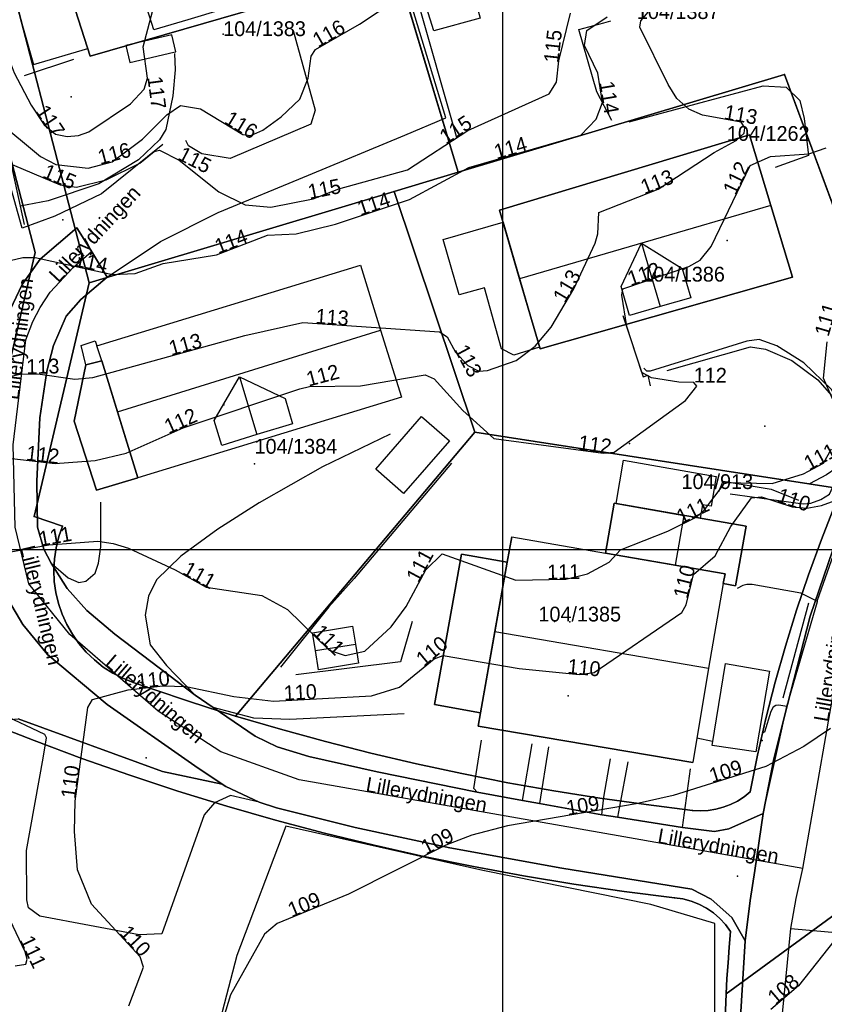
# Model space of a CAD drawing. Header units: metres. Extents: x 92348 to 92653, y 1600225 to 1600392.
# Tile 4 of 14: x 92417 to 92472, y 1600269 to 1600336. Entities that reach past the tile are written whole.
import ezdxf

# ---------------------------------------------------------------- set-up
doc = ezdxf.new("R2010")
doc.units = ezdxf.units.M
doc.header["$LTSCALE"] = 25.4
for name, color, linetype in [('Adresse', 10, 'Continuous'), ('AnnenBygning', 10, 'Continuous'), ('AnnetVegarealAvgrensning', 10, 'Continuous'), ('ArealressursFlate', 10, 'Continuous'), ('ArealressursGrense', 10, 'Continuous'), ('Bygning', 10, 'Continuous'), ('Bygningsdelelinje', 10, 'Continuous'), ('Bygningslinje', 10, 'Continuous'), ('Eiendomsgrense', 10, 'Continuous'), ('elveg20.v_kartverket_255_veglenke', 10, 'Continuous'), ('Flaggstang', 10, 'Continuous'), ('GatenavnTekst', 10, 'Continuous'), ('Gidtekst', 10, 'Continuous'), ('Gjerde', 10, 'Continuous'), ('GnrBnrTekst', 10, 'Continuous'), ('Hekk', 10, 'Continuous'), ('HoydeTekst', 10, 'Continuous'), ('HøydeKurve', 10, 'Continuous'), ('Kumlokk', 10, 'Continuous'), ('Mast', 10, 'Continuous'), ('MurLoddrett', 10, 'Continuous'), ('Mønelinje', 10, 'Continuous'), ('Rutenett', 10, 'Continuous'), ('Skap', 10, 'Continuous'), ('SportIdrettPlass', 10, 'Continuous'), ('Takkant', 10, 'Continuous'), ('Takoverbygg', 10, 'Continuous'), ('TakoverbyggKant', 10, 'Continuous'), ('Taksprang', 10, 'Continuous'), ('TaksprangBunn', 10, 'Continuous'), ('Teig', 10, 'Continuous'), ('Teiggrensepunkt', 10, 'Continuous'), ('Trapp', 10, 'Continuous'), ('TrappBygg', 10, 'Continuous'), ('VegAnnenAvgrensning', 10, 'Continuous'), ('Vegdekkekant', 10, 'Continuous'), ('VegFiktivGrense', 10, 'Continuous'), ('VegKjørende', 10, 'Continuous'), ('Veranda', 10, 'Continuous')]:
    doc.layers.add(name, color=color, linetype=linetype)

# ---------------------------------------------------------------- blocks, each defined once
blk = doc.blocks.new('Alle data_NTM 10_NN2000_FeatureWriter_6_0_FMEBLOCK1')
at = {"layer": 'ArealressursFlate'}
blk.add_lwpolyline([(-15.98, -16.73), (-15.66, -11.59), (-15.32, -8.85), (-15.01, -6.84), (-14.44, -2.98), (-13.72, 0.7), (-12.81, 4.37), (-11.28, 10.35), (-9.45, 15.69)], dxfattribs=at)
blk = doc.blocks.new('Alle data_NTM 10_NN2000_FeatureWriter_6_0_FMEBLOCK2')
at = {"layer": 'VegKjørende'}
blk.add_polyline3d([(-15.98, -16.73, 108.15), (-15.66, -11.59, 108.37), (-15.32, -8.85, 108.41), (-15.01, -6.84, 108.46), (-14.44, -2.98, 108.55), (-13.41, 1.68, 108.87), (-12.85, 4.24, 109.17), (-10.79, 11.33, 109.52), (-10.77, 11.42, 109.52), (-7.82, 19.85, 109.94)], dxfattribs=at)

msp = doc.modelspace()

# ---------------------------------------------------------------- linework, layer by layer
at = {"layer": 'Adresse'}
for p in [(92465.156, 1600320.873), (92431.175, 1600309.761), (92454.546, 1600295.105), (92454.429, 1600290.105)]:
    msp.add_point(p, dxfattribs=at)
at = {"layer": 'AnnenBygning'}
for points in [[(92444.87, 1600336.61, 118.63), (92444.46, 1600338, 117.49), (92447.68, 1600338.87, 117.46), (92448.04, 1600337.54, 118.63), (92448.48, 1600335.89, 117.53), (92445.35, 1600335.03, 117.57)], [(92443.32, 1600303.78, 113.35), (92441.44, 1600305.42, 113.95), (92444.53, 1600308.98, 113.95), (92446.41, 1600307.33, 113.35)], [(92437.37, 1600293.17, 113.38), (92437.18, 1600294.38, 112.7), (92439.87, 1600294.83, 112.7), (92440.07, 1600293.6, 113.38), (92440.28, 1600292.31, 112.7), (92437.58, 1600291.87, 112.7)], [(92464.14, 1600286.77, 111.96), (92465.06, 1600292.29, 111.96), (92468.01, 1600291.79, 111.26), (92467.1, 1600286.34, 111.26)]]:
    msp.add_polyline3d(points, close=True, dxfattribs=at)
at = {"layer": 'AnnetVegarealAvgrensning'}
for p, q in [((92446.16, 1600329.15, 116.13), (92443.19, 1600338.93, 116.13)), ((92451.34, 1600283.05, 109.06), (92451.99, 1600286.87, 109.16)), ((92453.1, 1600286.66, 109.16), (92452.49, 1600282.84, 109.05)), ((92462.14, 1600281.22, 108.91), (92462.69, 1600285.19, 109.17))]:
    msp.add_line(p, q, dxfattribs=at)
for points in [[(92435.86, 1600335.05, 115.84), (92437.34, 1600329.66, 115.8), (92437.05, 1600328.72, 115.73), (92431.62, 1600326.4, 115.38), (92429.71, 1600326.72, 115.23), (92428.8, 1600327.27, 115.25), (92428.62, 1600327.63, 115.25)], [(92458.55, 1600328.88, 112.91), (92467.59, 1600331.31, 112.71), (92469.14, 1600331.22, 112.61), (92470.07, 1600330.33, 112.46), (92470.35, 1600329.1, 112.31), (92470.66, 1600326.61, 111.91), (92468.41, 1600325.79, 111.86)], [(92423.31, 1600318.4, 114.21), (92426.9, 1600320.79, 114.69), (92430.81, 1600322.76, 115.22), (92436.9, 1600325.28, 115.68), (92443.4, 1600327.99, 116.13), (92446.16, 1600329.15, 116.13)], [(92427.07, 1600327.34, 114.96), (92422.93, 1600324.01, 114.35), (92419.77, 1600322.5, 114.24), (92417.58, 1600321.7, 114.05), (92416.65, 1600325.01, 114.28)], [(92465.36, 1600303.75, 109.85), (92470.29, 1600303.08, 109.82), (92470.82, 1600303.12, 109.86), (92471.48, 1600303.37, 109.88), (92472.07, 1600303.74, 109.89), (92473.2, 1600306.22, 110.14), (92473.26, 1600308.12, 110.3), (92472.8, 1600309.77, 110.42), (92472.21, 1600310.8, 110.52), (92470.34, 1600312.61, 111.01), (92468.52, 1600313.76, 111.21), (92467.32, 1600314.17, 111.33), (92466.48, 1600314.07, 111.38), (92459.96, 1600312.05, 111.46), (92459.75, 1600312.04, 111.45), (92459.54, 1600312.24, 111.45)], [(92442.42, 1600307.79, 111.5), (92437.84, 1600305.57, 111.44), (92433.57, 1600303.14, 111.38), (92430.77, 1600301.38, 111.2), (92428.28, 1600299.54, 111.04), (92426.63, 1600297.95, 110.84), (92426.1, 1600296.84, 110.64), (92425.88, 1600295.56, 110.44), (92426.22, 1600293.55, 110.22), (92427.32, 1600292.16, 110.11), (92429.26, 1600290.16, 109.88)], [(92419.54, 1600299.07, 110.83), (92420.68, 1600298.09, 110.62), (92421.4, 1600297.76, 110.65), (92421.87, 1600297.85, 110.7), (92422.51, 1600298.4, 110.79), (92422.72, 1600299.08, 110.85), (92422.89, 1600300.17, 111), (92422.89, 1600303.19, 111.46)], [(92471.25, 1600296.48, 109.52), (92470.13, 1600297.04, 109.49), (92466.86, 1600297.64, 109.49), (92466.5, 1600297.64, 109.48), (92466.21, 1600297.56, 109.47), (92465.84, 1600297.37, 109.47)], [(92469.19, 1600289.39, 109.17), (92468.64, 1600289.49, 109.19), (92468.45, 1600289.46, 109.18), (92468.27, 1600289.34, 109.18), (92468.11, 1600289.05, 109.17), (92467.69, 1600287.67, 109.08)], [(92417.87, 1600279.66, 109.95), (92418.99, 1600285.91, 109.96), (92419.21, 1600287.28, 109.95), (92419.1, 1600287.51, 109.97), (92416.15, 1600288.9, 110.12), (92415.29, 1600289.23, 110.17)], [(92443.36, 1600288.89, 109.37), (92435.63, 1600288.51, 109.46), (92433.22, 1600288.61, 109.64), (92430.47, 1600289.32, 109.79)], [(92448.29, 1600283.61, 109.17), (92448.06, 1600283.85, 109.17), (92448.57, 1600287.11, 109.16)], [(92456.71, 1600282.08, 108.97), (92456.84, 1600283.28, 109.01), (92457.29, 1600285.87, 109.2)], [(92458.46, 1600285.65, 109.21), (92457.9, 1600282.63, 109.01), (92457.75, 1600281.93, 108.96)], [(92433.57, 1600282.93, 109.4), (92431.63, 1600283.39, 109.43), (92430.55, 1600282.88, 109.54), (92429.85, 1600282.08, 109.56), (92426.99, 1600274.03, 109.84)], [(92426.99, 1600274.03, 109.84), (92425.48, 1600273.98, 110.04), (92418.76, 1600275.24, 109.97), (92418.01, 1600275.79, 109.98), (92417.89, 1600276.34, 109.98), (92417.87, 1600279.66, 109.95)]]:
    msp.add_polyline3d(points, dxfattribs=at)
at = {"layer": 'ArealressursFlate'}
for points in [[(92416.76, 1600316.18), (92417.58, 1600317.89), (92418.78, 1600319.6), (92421.26, 1600321.73), (92422.31, 1600320.03), (92423.31, 1600318.4), (92421.53, 1600316.89), (92420.54, 1600315.75), (92419.68, 1600313.77), (92419.23, 1600312.03), (92418.77, 1600308.89), (92418.57, 1600304.62), (92418.61, 1600301.51), (92419.03, 1600300.02), (92419.54, 1600299.07), (92420.6, 1600297.37), (92421.94, 1600295.88), (92423.82, 1600294.27), (92429.26, 1600290.16), (92430.47, 1600289.32), (92433.29, 1600287.38), (92434.78, 1600286.68), (92436.92, 1600286.01), (92441.54, 1600284.98), (92448.29, 1600283.61), (92451.34, 1600283.05), (92452.49, 1600282.84), (92456.71, 1600282.08), (92457.75, 1600281.93), (92462.14, 1600281.22), (92464.31, 1600280.96), (92465.27, 1600281.13), (92467.6, 1600282.17), (92467.03, 1600278.31), (92466.72, 1600276.3), (92466.38, 1600273.56), (92465.47, 1600275.14), (92464.08, 1600276.39), (92462.77, 1600277.05), (92454.01, 1600278.48), (92446.44, 1600279.84), (92440.06, 1600281.23), (92434.73, 1600282.54), (92433.57, 1600282.93), (92431.33, 1600283.98), (92431.07, 1600284.16), (92429.22, 1600285.38), (92423.31, 1600289.54), (92419.29, 1600292.91), (92417.61, 1600294.94), (92416.64, 1600296.58)], [(92472.59, 1600300.84), (92470.76, 1600295.5), (92469.23, 1600289.52), (92468.32, 1600285.85), (92467.6, 1600282.17), (92465.27, 1600281.13), (92464.31, 1600280.96), (92462.14, 1600281.22), (92457.75, 1600281.93), (92456.71, 1600282.08), (92452.49, 1600282.84), (92451.34, 1600283.05), (92448.29, 1600283.61), (92441.54, 1600284.98), (92436.92, 1600286.01), (92434.78, 1600286.68), (92433.29, 1600287.38), (92430.47, 1600289.32), (92429.26, 1600290.16), (92423.82, 1600294.27), (92421.94, 1600295.88), (92420.6, 1600297.37), (92419.54, 1600299.07), (92419.03, 1600300.02), (92418.61, 1600301.51), (92418.57, 1600304.62), (92418.77, 1600308.89), (92419.23, 1600312.03), (92419.68, 1600313.77), (92420.54, 1600315.75), (92421.53, 1600316.89), (92423.31, 1600318.4), (92422.31, 1600320.03), (92421.26, 1600321.73), (92418.78, 1600319.6), (92417.58, 1600317.89), (92416.76, 1600316.18)], [(92416.64, 1600296.58), (92417.61, 1600294.94), (92419.29, 1600292.91), (92423.31, 1600289.54), (92429.22, 1600285.38), (92431.07, 1600284.16), (92427.04, 1600285.01), (92417.31, 1600288.56)], [(92399.05, 1600261.54), (92407.22, 1600275.09), (92415.25, 1600288.39), (92417.31, 1600288.56), (92427.04, 1600285.01), (92431.07, 1600284.16), (92431.33, 1600283.98), (92433.57, 1600282.93), (92434.73, 1600282.54), (92440.06, 1600281.23), (92446.44, 1600279.84), (92454.01, 1600278.48), (92462.77, 1600277.05), (92464.08, 1600276.39), (92465.47, 1600275.14), (92466.38, 1600273.56), (92466.06, 1600268.42)]]:
    msp.add_lwpolyline(points, dxfattribs=at)
at = {"layer": 'ArealressursGrense'}
for p, q in [((92429.26, 1600290.16), (92430.47, 1600289.32)), ((92448.29, 1600283.61), (92451.34, 1600283.05)), ((92452.49, 1600282.84), (92451.34, 1600283.05)), ((92452.49, 1600282.84), (92456.71, 1600282.08)), ((92457.75, 1600281.93), (92456.71, 1600282.08)), ((92457.75, 1600281.93), (92462.14, 1600281.22))]:
    msp.add_line(p, q, dxfattribs=at)
for points in [[(92423.31, 1600318.4), (92422.31, 1600320.03), (92421.26, 1600321.73), (92418.78, 1600319.6), (92417.58, 1600317.89), (92416.76, 1600316.18), (92416.16, 1600314.56), (92415.76, 1600312.22), (92415.53, 1600310.24)], [(92419.54, 1600299.07), (92419.03, 1600300.02), (92418.61, 1600301.51), (92418.57, 1600304.62), (92418.77, 1600308.89), (92419.23, 1600312.03), (92419.68, 1600313.77), (92420.54, 1600315.75), (92421.53, 1600316.89), (92423.31, 1600318.4)], [(92473.78, 1600303.89), (92472.59, 1600300.84), (92470.76, 1600295.5), (92469.23, 1600289.52), (92468.32, 1600285.85), (92467.6, 1600282.17)], [(92431.07, 1600284.16), (92429.22, 1600285.38), (92423.31, 1600289.54), (92419.29, 1600292.91), (92417.61, 1600294.94), (92416.64, 1600296.58), (92415.77, 1600298.55), (92415.3, 1600300.47), (92415.11, 1600303.13)], [(92429.26, 1600290.16), (92423.82, 1600294.27), (92421.94, 1600295.88), (92420.6, 1600297.37), (92419.54, 1600299.07)], [(92448.29, 1600283.61), (92441.54, 1600284.98), (92436.92, 1600286.01), (92434.78, 1600286.68), (92433.29, 1600287.38), (92430.47, 1600289.32)], [(92431.07, 1600284.16), (92427.04, 1600285.01), (92417.31, 1600288.56)], [(92433.57, 1600282.93), (92431.33, 1600283.98), (92431.07, 1600284.16)], [(92433.57, 1600282.93), (92434.73, 1600282.54), (92440.06, 1600281.23), (92446.44, 1600279.84), (92454.01, 1600278.48), (92462.77, 1600277.05), (92464.08, 1600276.39), (92465.47, 1600275.14), (92466.38, 1600273.56)], [(92467.6, 1600282.17), (92465.27, 1600281.13), (92464.31, 1600280.96), (92462.14, 1600281.22)], [(92467.6, 1600282.17), (92467.03, 1600278.31), (92466.72, 1600276.3), (92466.38, 1600273.56)], [(92466.38, 1600273.56), (92466.06, 1600268.42), (92465.9, 1600263.65), (92465.95, 1600258.41), (92466.65, 1600251.85), (92466.87, 1600250.46), (92466.61, 1600248.59), (92465.9, 1600246.58)]]:
    msp.add_lwpolyline(points, dxfattribs=at)
at = {"layer": 'Bygning'}
for points in [[(92436.01, 1600346.11, 122.4), (92437.16, 1600342.58, 125.18), (92438.63, 1600338.09, 121.82), (92422.17, 1600333.32, 121.84), (92420.77, 1600337.69, 124.95), (92419.38, 1600342.07, 121.88), (92435.73, 1600346.96, 121.73)], [(92452.53, 1600313.54, 117.24), (92451.15, 1600318.28, 120.64), (92449.79, 1600322.92, 117.33), (92466.66, 1600328.01, 117.28), (92468.11, 1600323.24, 120.71), (92469.58, 1600318.4, 117.21)], [(92425.38, 1600304.83, 114.57), (92422.94, 1600312.75, 114.43), (92422.62, 1600313.76, 117.28), (92440.4, 1600319.19, 117.29), (92441.77, 1600314.82, 120.52), (92443.17, 1600310.28, 117.15)], [(92425.38, 1600304.83, 114.57), (92422.59, 1600304, 114.45), (92421.08, 1600308.67, 114.43), (92421.88, 1600312.46, 114.43), (92422.94, 1600312.75, 114.43)], [(92456.95, 1600299.76, 111.96), (92457.53, 1600303.12, 111.96), (92466.44, 1600301.57, 111.96), (92465.73, 1600297.55, 111.96), (92464.9, 1600297.69, 111.96), (92465.02, 1600298.35, 114.73)], [(92456.95, 1600299.76, 114.73), (92465.02, 1600298.35, 114.73), (92464.9, 1600297.69, 115.11), (92463.91, 1600291.99, 118.39), (92462.84, 1600285.61, 114.91), (92448.35, 1600288.06, 114.91), (92448.51, 1600288.97, 115.41), (92450.32, 1600299.14, 112.25), (92450.62, 1600300.86, 114.73)], [(92448.51, 1600288.97, 112.28), (92445.41, 1600289.53, 112.39), (92447.22, 1600299.68, 112.42), (92450.32, 1600299.14, 112.25)]]:
    msp.add_polyline3d(points, close=True, dxfattribs=at)
at = {"layer": 'Bygningsdelelinje'}
for p, q in [((92425.38, 1600304.83, 114.57), (92422.94, 1600312.75, 114.43)), ((92448.51, 1600288.97, 112.28), (92450.32, 1600299.14, 112.25))]:
    msp.add_line(p, q, dxfattribs=at)
msp.add_polyline3d([(92456.95, 1600299.76, 114.73), (92465.02, 1600298.35, 114.73), (92464.9, 1600297.69, 115.11)], dxfattribs=at)
at = {"layer": 'Bygningslinje'}
for points in [[(92427.56, 1600339.71, 125.04), (92430.64, 1600337.89, 123.25), (92431.07, 1600336.47, 123.25), (92428.75, 1600335.78, 125.04), (92426.45, 1600335.1, 123.21), (92426.02, 1600336.52, 123.21), (92427.56, 1600339.71, 125.04)], [(92459.38, 1600320.69, 120.67), (92462.13, 1600318.97, 119.01), (92462.7, 1600317, 119.01), (92460.65, 1600316.4, 120.67), (92458.58, 1600315.79, 119), (92458, 1600317.77, 119), (92459.38, 1600320.69, 120.67)], [(92432.25, 1600311.66, 120.39), (92435.32, 1600310.19, 118.78), (92435.83, 1600308.49, 118.78), (92433.42, 1600307.76, 120.39), (92431.05, 1600307.02, 118.8), (92430.54, 1600308.71, 118.8), (92432.25, 1600311.66, 120.39)]]:
    msp.add_polyline3d(points, dxfattribs=at)
at = {"layer": 'Eiendomsgrense'}
for p, q in [((92447, 1600325.47), (92439.24, 1600351.34)), ((92415.29, 1600344.14), (92422.1, 1600318)), ((92418.46, 1600320.06), (92412.42, 1600343.27)), ((92447, 1600325.47), (92469.03, 1600332.08)), ((92469.03, 1600332.08), (92475.91, 1600313.49)), ((92442.69, 1600324.18), (92447, 1600325.47)), ((92442.69, 1600324.18), (92422.1, 1600318)), ((92448.13, 1600307.92), (92442.69, 1600324.18)), ((92418.46, 1600320.06), (92416.85, 1600313.14)), ((92422.1, 1600318), (92418.39, 1600302.22)), ((92431.98, 1600288.75), (92448.13, 1600307.92)), ((92448.13, 1600307.92), (92472.86, 1600304.1)), ((92471.54, 1600300.67), (92472.86, 1600304.1)), ((92418.39, 1600302.22), (92420.3, 1600301.58)), ((92475.71, 1600277.76), (92465.1, 1600269.98))]:
    msp.add_line(p, q, dxfattribs=at)
for points in [[(92420.3, 1600301.58), (92420.04, 1600300.87), (92419.86, 1600300.12), (92419.75, 1600299.36), (92419.71, 1600298.6), (92419.74, 1600297.84), (92419.84, 1600297.09), (92420.02, 1600296.34), (92420.27, 1600295.63), (92420.58, 1600294.93), (92420.97, 1600294.27), (92421.4, 1600293.64), (92421.9, 1600293.07), (92422.45, 1600292.54), (92423.05, 1600292.06), (92423.69, 1600291.65), (92424.37, 1600291.3), (92425.07, 1600291.01)], [(92466.71, 1600283.62), (92467.2, 1600286.1), (92467.77, 1600288.58), (92468.4, 1600291.04), (92469.1, 1600293.47), (92469.85, 1600295.9), (92470.66, 1600298.29), (92471.54, 1600300.67)], [(92425.07, 1600291.01), (92426.79, 1600290.42), (92428.52, 1600289.84), (92430.25, 1600289.29), (92431.98, 1600288.75)], [(92431.98, 1600288.75), (92435.01, 1600287.86), (92438.05, 1600287.03), (92441.11, 1600286.24), (92444.18, 1600285.52), (92447.26, 1600284.86), (92450.35, 1600284.25), (92453.46, 1600283.69), (92456.57, 1600283.2), (92459.69, 1600282.77), (92462.82, 1600282.38)], [(92461.61, 1600276.48), (92458.2, 1600276.91), (92454.8, 1600277.4), (92451.41, 1600277.96), (92448.04, 1600278.58), (92444.68, 1600279.27), (92441.33, 1600280.03), (92437.99, 1600280.84), (92434.68, 1600281.72), (92431.38, 1600282.67), (92428.09, 1600283.68), (92424.84, 1600284.75), (92421.59, 1600285.89), (92418.38, 1600287.09), (92415.18, 1600288.34)], [(92462.82, 1600282.38), (92463.34, 1600282.35), (92463.87, 1600282.38), (92464.39, 1600282.46), (92464.9, 1600282.6), (92465.39, 1600282.77), (92465.85, 1600283.01), (92466.3, 1600283.29), (92466.71, 1600283.62)], [(92465.39, 1600274.19), (92465.06, 1600274.66), (92464.67, 1600275.08), (92464.24, 1600275.46), (92463.77, 1600275.78), (92463.26, 1600276.04), (92462.73, 1600276.25), (92462.17, 1600276.4), (92461.61, 1600276.48)], [(92465.1, 1600269.98), (92465.15, 1600271.03), (92465.23, 1600272.09), (92465.3, 1600273.14), (92465.39, 1600274.19)], [(92465.1, 1600269.98), (92465.01, 1600267.73), (92464.99, 1600265.49), (92465.01, 1600263.24), (92465.08, 1600261), (92465.2, 1600258.75)]]:
    msp.add_lwpolyline(points, dxfattribs=at)
at = {"layer": 'elveg20.v_kartverket_255_veglenke'}
msp.add_line((92469.45, 1600274.393, 108.939), (92473.431, 1600274.052, 108.94), dxfattribs=at)
for points in [[(92418.298, 1600315.385, 113.47), (92418.781, 1600316.335, 113.68), (92419.466, 1600317.369, 113.86), (92421.025, 1600319.044, 114.05), (92422.252, 1600320.126, 114.24)], [(92470.267, 1600278.456, 109.24), (92458.179, 1600280.581, 108.7), (92436.265, 1600284.446, 109.35), (92430.976, 1600286.331, 109.5), (92426.758, 1600289.081, 109.75), (92420.785, 1600294.254, 110.35), (92418.023, 1600297.671, 110.7), (92417.104, 1600301.515, 111.2), (92416.963, 1600307.062, 112.15), (92417.82, 1600314.156, 113.3), (92418.298, 1600315.385, 113.47)], [(92470.267, 1600278.456, 109.24), (92472.338, 1600290.331, 110.039), (92473.317, 1600293.507, 110.239), (92475.924, 1600300.605, 110.639), (92476.951, 1600301.68, 110.739)], [(92469.45, 1600274.393, 108.939), (92469.809, 1600276.423, 109.039), (92470.267, 1600278.456, 109.24)], [(92470.055, 1600246.003, 107.12), (92469.411, 1600250.738, 107.939), (92468.716, 1600260.611, 108.339), (92468.867, 1600268.439, 108.839), (92469.45, 1600274.393, 108.939)]]:
    msp.add_polyline3d(points, dxfattribs=at)
at = {"layer": 'Flaggstang'}
for p in [(92420.88, 1600330.56, 128.17), (92467.7, 1600308.33, 120.67)]:
    msp.add_point(p, dxfattribs=at)
at = {"layer": 'Gidtekst'}
for p in [(92431.146, 1600334.81), (92459.456, 1600318.118), (92433.263, 1600305.793), (92453.497, 1600295.143)]:
    msp.add_point(p, dxfattribs=at)
at = {"layer": 'Gjerde'}
msp.add_line((92463.12, 1600287.28, 110.02), (92464.18, 1600287.06, 110.02), dxfattribs=at)
at = {"layer": 'Hekk'}
for p, q in [((92446.9, 1600327.89, 117.37), (92444.04, 1600337.89, 117.48)), ((92421.04, 1600333.1, 119.01), (92417.7, 1600331.98, 118.9)), ((92468.94, 1600289.99, 109.78), (92470.68, 1600296.39, 109.93))]:
    msp.add_line(p, q, dxfattribs=at)
for points in [[(92446.56, 1600305.82, 112.41), (92439.99, 1600298.03, 112.16), (92438.27, 1600296.13, 111.77), (92435.02, 1600292.06, 111.45)], [(92443.89, 1600295.14, 112.55), (92443.1, 1600292.4, 112.33), (92436.05, 1600291.54, 112.15)]]:
    msp.add_polyline3d(points, dxfattribs=at)
at = {"layer": 'HøydeKurve'}
for points in [[(92415.5, 1600335.83, 117), (92415.8, 1600335.42, 117), (92417.04, 1600332.18, 117), (92418.17, 1600330, 117), (92419.06, 1600328.67, 117), (92419.82, 1600328.04, 117), (92420.6, 1600327.88, 117), (92421.37, 1600327.95, 117), (92422.07, 1600328.21, 117), (92424.89, 1600330.1, 117), (92425.81, 1600331.08, 117), (92426.03, 1600331.83, 117), (92425.75, 1600333.95, 117), (92426.82, 1600338.07, 117)], [(92415.85, 1600329, 116), (92418.8, 1600326.53, 116), (92419.85, 1600326, 116), (92422.02, 1600325.76, 116), (92423.64, 1600326.19, 116), (92425.69, 1600327.72, 116), (92427.33, 1600329.35, 116), (92428.25, 1600329.98, 116), (92429.62, 1600329.75, 116), (92432.47, 1600328.03, 116), (92433, 1600327.96, 116), (92433.81, 1600328.32, 116), (92435.05, 1600329.21, 116), (92436.32, 1600330.42, 116), (92436.88, 1600331.82, 116), (92437.07, 1600333.32, 116), (92437.37, 1600333.77, 116), (92440.35, 1600335.47, 116), (92442.79, 1600337.12, 116)], [(92385.57, 1600334.08, 115), (92393.59, 1600331.16, 115), (92395.18, 1600330.07, 115), (92410.89, 1600325.82, 115), (92411.88, 1600325.78, 115), (92416.47, 1600326.18, 115), (92420.14, 1600324.63, 115), (92421.23, 1600324.47, 115), (92423.24, 1600324.97, 115), (92425.52, 1600326.09, 115), (92426.48, 1600326.88, 115), (92426.85, 1600326.97, 115), (92428.18, 1600326.29, 115), (92430.84, 1600324.15, 115), (92432.62, 1600323.28, 115), (92434.36, 1600323.11, 115), (92437.21, 1600323.69, 115), (92438.94, 1600324.35, 115), (92443.58, 1600325.64, 115), (92447.65, 1600328.3, 115), (92453.15, 1600330.76, 115), (92453.63, 1600331.56, 115), (92453.79, 1600333.01, 115), (92454.59, 1600336.23, 115)], [(92416.32, 1600311.59, 113), (92417.44, 1600311.83, 113), (92418.62, 1600311.86, 113), (92421.12, 1600311.5, 113), (92422.34, 1600311.62, 113), (92432.61, 1600314.45, 113), (92436.51, 1600315.32, 113), (92445.75, 1600314.69, 113), (92446.27, 1600314.35, 113), (92446.82, 1600313.32, 113), (92447.65, 1600312.43, 113), (92448.39, 1600312.05, 113), (92448.99, 1600312.08, 113), (92450.92, 1600312.77, 113), (92452.19, 1600313.73, 113), (92453.28, 1600315.02, 113), (92454.8, 1600317.6, 113), (92456.26, 1600320.68, 113), (92456.44, 1600321.31, 113), (92456.49, 1600322.76, 113), (92460.5, 1600324.33, 113), (92464.28, 1600326.81, 113), (92465.76, 1600327.61, 113), (92466.31, 1600328.12, 113), (92466.36, 1600328.47, 113), (92466.11, 1600328.86, 113), (92463.49, 1600329.32, 113), (92462.58, 1600329.73, 113), (92461.77, 1600330.46, 113), (92461.17, 1600331.4, 113), (92459.26, 1600335.28, 113), (92459.34, 1600335.7, 113), (92459.84, 1600336.28, 113)], [(92416.38, 1600319.43, 114), (92417.62, 1600319.72, 114), (92418.45, 1600319.71, 114), (92423.67, 1600318.58, 114), (92425.21, 1600318.63, 114), (92427.1, 1600319.32, 114), (92430.68, 1600319.9, 114), (92434.13, 1600321.22, 114), (92436.06, 1600321.32, 114), (92438.72, 1600321.96, 114), (92443.71, 1600323.63, 114), (92447.73, 1600325.8, 114), (92455.29, 1600327.97, 114), (92456.31, 1600329.07, 114), (92456.75, 1600330.18, 114), (92456.42, 1600332.17, 114), (92455.52, 1600334.04, 114), (92455.69, 1600335.05, 114), (92457.05, 1600335.97, 114)], [(92416.28, 1600306.2, 112), (92419.81, 1600305.8, 112), (92422.49, 1600306, 112), (92424.6, 1600306.51, 112), (92428.44, 1600308.22, 112), (92436.32, 1600310.84, 112), (92436.96, 1600311.01, 112), (92440.41, 1600311.06, 112), (92444.77, 1600311.79, 112), (92445.38, 1600311.53, 112), (92447.32, 1600309.39, 112), (92449.41, 1600307.5, 112), (92456.78, 1600306.51, 112), (92457.54, 1600306.58, 112), (92462.34, 1600310.07, 112), (92463.12, 1600311.02, 112), (92462.92, 1600311.28, 112), (92461.9, 1600311.29, 112), (92460.05, 1600311.6, 112), (92459.4, 1600311.94, 112), (92458.4, 1600315.05, 112), (92458.06, 1600317.17, 112), (92458.13, 1600317.6, 112), (92462.57, 1600319.12, 112), (92463.33, 1600319.54, 112), (92464.08, 1600320.45, 112), (92466.72, 1600325.93, 112), (92468.08, 1600326.55, 112), (92470.68, 1600326.72, 112), (92471.84, 1600327.13, 112)], [(92472.53, 1600309.6, 111), (92471.67, 1600311.57, 111), (92471.91, 1600314.03, 111)], [(92414.32, 1600299.4, 111), (92419.38, 1600300.31, 111), (92422.68, 1600300.57, 111), (92423.72, 1600300.4, 111), (92424.76, 1600300.08, 111), (92427.91, 1600298.62, 111), (92429.99, 1600297.45, 111), (92433.75, 1600296.89, 111), (92435.49, 1600295.95, 111), (92438.29, 1600293.19, 111), (92439.38, 1600292.83, 111), (92440.7, 1600293.14, 111), (92442.49, 1600294.77, 111), (92443.49, 1600296.15, 111), (92444.82, 1600298.62, 111), (92445.92, 1600299.71, 111), (92450.9, 1600297.93, 111), (92454.28, 1600297.99, 111), (92455.73, 1600298.35, 111), (92457.19, 1600299.15, 111), (92457.96, 1600299.97, 111), (92461.16, 1600301.24, 111), (92463.12, 1600302.21, 111), (92463.64, 1600302.68, 111), (92465.02, 1600304.52, 111), (92468.2, 1600304.46, 111), (92470.32, 1600305.1, 111), (92471.67, 1600305.83, 111), (92472.2, 1600306.79, 111)], [(92424.78, 1600269.17, 110), (92425.77, 1600271.79, 110), (92425.54, 1600272.48, 110), (92422.25, 1600276.04, 110), (92421.3, 1600278.36, 110), (92421.1, 1600280.95, 110), (92421.15, 1600283, 110), (92422, 1600289.32, 110), (92422.32, 1600289.86, 110), (92424.72, 1600290.52, 110), (92427.06, 1600290.78, 110), (92428.64, 1600290.74, 110), (92431.85, 1600290.06, 110), (92434.54, 1600289.76, 110), (92441.16, 1600290.12, 110), (92443.05, 1600290.7, 110), (92445.38, 1600292.62, 110), (92446, 1600292.84, 110), (92451.12, 1600291.95, 110), (92455.18, 1600291.55, 110), (92456.18, 1600291.68, 110), (92462.11, 1600295.75, 110), (92462.39, 1600296.27, 110), (92462.9, 1600298.31, 110), (92464.35, 1600299.57, 110), (92465.42, 1600301.56, 110), (92466.8, 1600303.49, 110), (92467.47, 1600303.56, 110), (92469.54, 1600302.88, 110), (92470.54, 1600302.79, 110), (92471.54, 1600302.97, 110), (92473.93, 1600303.84, 110)], [(92472.13, 1600287.9, 109), (92470.34, 1600286.69, 109), (92467.78, 1600285.35, 109), (92461.51, 1600283.39, 109), (92459.02, 1600282.82, 109), (92450.34, 1600281.34, 109), (92447.92, 1600280.7, 109), (92446.17, 1600280.04, 109), (92439.6, 1600276.72, 109), (92434.79, 1600274.74, 109), (92433.92, 1600274.01, 109), (92431.64, 1600269.91, 109), (92429.78, 1600263.87, 109)], [(92417.1, 1600271.89, 111), (92417.82, 1600271.99, 111), (92417.91, 1600272.33, 111), (92417.77, 1600272.82, 111), (92415.13, 1600278.39, 111)], [(92473.21, 1600274.62, 108), (92469.98, 1600270.53, 108), (92468.1, 1600268.93, 108)]]:
    msp.add_polyline3d(points, dxfattribs=at)
at = {"layer": 'Kumlokk'}
for p in [(92420.32, 1600322.26, 114.06), (92458.57, 1600307.16, 111.93), (92425.95, 1600285.93, 109.7), (92465.86, 1600277.94, 108.5)]:
    msp.add_point(p, dxfattribs=at)
at = {"layer": 'Mast'}
msp.add_point((92467.63, 1600287.67, 109.23), dxfattribs=at)
at = {"layer": 'MurLoddrett'}
for p, q in [((92416.71, 1600326.5, 115.64), (92417.43, 1600323.18, 115.63)), ((92417.43, 1600323.18, 115.63), (92417.7, 1600321.95, 115.63))]:
    msp.add_line(p, q, dxfattribs=at)
for points in [[(92457.38, 1600328.96, 114.16), (92456.37, 1600330.9, 114.69), (92455.15, 1600335.11, 114.69), (92456.83, 1600335.57, 114.63), (92457.3, 1600335.71, 114.49)], [(92427.85, 1600333.49, 116.49), (92427.89, 1600332.4, 116.48), (92427.75, 1600330.64, 116.43), (92427.27, 1600328.37, 116.31), (92426.85, 1600327.66, 115.88), (92425.43, 1600326.31, 115.54), (92422.75, 1600324.7, 115.42), (92419.33, 1600323.54, 115.22), (92417.43, 1600323.18, 115.25)], [(92458.13, 1600315.79, 112.38), (92459.49, 1600311.66, 112.13), (92459.8, 1600311.77, 112.13), (92459.97, 1600311.06, 112.06)], [(92461.11, 1600312.09, 111.97), (92466.73, 1600313.69, 111.89), (92467.74, 1600313.52, 111.83), (92469.52, 1600312.77, 111.64), (92471.29, 1600311.45, 111.4), (92472.21, 1600310.39, 111.2), (92472.67, 1600309.48, 111.13), (92473, 1600308.51, 111.07), (92473.09, 1600307.45, 111.02), (92473, 1600306.33, 110.96), (92472.51, 1600305.5, 110.91), (92471.86, 1600305.05, 110.89), (92470.72, 1600304.43, 110.78)], [(92464.61, 1600303.92, 111.5), (92464.89, 1600304.61, 111.52), (92468.13, 1600304.07, 111.22), (92469.98, 1600303.33, 110.34)]]:
    msp.add_polyline3d(points, dxfattribs=at)
at = {"layer": 'Mønelinje'}
for p, q in [((92468.11, 1600323.24, 120.71), (92451.15, 1600318.28, 120.64)), ((92459.38, 1600320.69, 120.67), (92460.65, 1600316.4, 120.67)), ((92424, 1600309.29, 120.52), (92441.77, 1600314.82, 120.52)), ((92432.25, 1600311.66, 120.39), (92433.42, 1600307.76, 120.39)), ((92449.48, 1600294.45, 118.39), (92463.91, 1600291.99, 118.39)), ((92437.37, 1600293.17, 113.38), (92440.07, 1600293.6, 113.38))]:
    msp.add_line(p, q, dxfattribs=at)
at = {"layer": 'Rutenett'}
for p, q in [((92450, 1600386.577), (92450, 1600225.094)), ((92347.8, 1600300), (92626.349, 1600300))]:
    msp.add_line(p, q, dxfattribs=at)
at = {"layer": 'Skap'}
msp.add_point((92467.53, 1600287.09, 110.07), dxfattribs=at)
at = {"layer": 'SportIdrettPlass'}
msp.add_polyline3d([(92462.26, 1600247.56, 107.37), (92463.92, 1600247.46, 107.27), (92464.17, 1600251.52, 107.3), (92463.94, 1600258.8, 107.55), (92464.34, 1600267.14, 108.06), (92464.32, 1600274.74, 108.6), (92460, 1600276.03, 108.73), (92448.66, 1600278.32, 108.92), (92435.37, 1600281.32, 109.22), (92432.07, 1600272.58, 108.96), (92430.52, 1600266.62, 108.89), (92428.88, 1600260.46, 108.89), (92428.2, 1600251.39, 108.89), (92430.4, 1600251.03, 108.71), (92439.3, 1600249.59, 108.48), (92449.58, 1600248.58, 107.92), (92455.48, 1600248.29, 107.55)], close=True, dxfattribs=at)
at = {"layer": 'Takkant'}
for q in [(92450.32, 1600299.14, 115.72), (92456.95, 1600299.76, 114.73)]:
    msp.add_line((92450.62, 1600300.86, 114.73), q, dxfattribs=at)
for points in [[(92436.01, 1600346.11, 122.4), (92435.73, 1600346.96, 121.73), (92419.38, 1600342.07, 121.88), (92420.77, 1600337.69, 124.95), (92422.17, 1600333.32, 121.84), (92438.63, 1600338.09, 121.82)], [(92444.87, 1600336.61, 118.63), (92444.46, 1600338, 117.49), (92447.68, 1600338.87, 117.46), (92448.04, 1600337.54, 118.63), (92448.48, 1600335.89, 117.53), (92445.35, 1600335.03, 117.57), (92444.87, 1600336.61, 118.63)], [(92452.53, 1600313.54, 117.24), (92469.58, 1600318.4, 117.21), (92468.11, 1600323.24, 120.71), (92466.66, 1600328.01, 117.28), (92449.79, 1600322.92, 117.33), (92451.15, 1600318.28, 120.64), (92452.53, 1600313.54, 117.24)], [(92422.94, 1600312.75, 118.02), (92422.62, 1600313.76, 117.28), (92440.4, 1600319.19, 117.29), (92441.77, 1600314.82, 120.52), (92443.17, 1600310.28, 117.15), (92425.38, 1600304.83, 117.37)], [(92425.38, 1600304.83, 114.57), (92422.59, 1600304, 114.45), (92421.08, 1600308.67, 114.43), (92421.88, 1600312.46, 114.43), (92422.94, 1600312.75, 114.43)], [(92443.32, 1600303.78, 113.35), (92441.44, 1600305.42, 113.95), (92444.53, 1600308.98, 113.95), (92446.41, 1600307.33, 113.35), (92443.32, 1600303.78, 113.35)], [(92464.9, 1600297.69, 111.96), (92465.73, 1600297.55, 111.96), (92466.44, 1600301.57, 111.96), (92457.53, 1600303.12, 111.96), (92456.95, 1600299.76, 111.96)], [(92448.51, 1600288.97, 112.28), (92445.41, 1600289.53, 112.39), (92447.22, 1600299.68, 112.42), (92450.32, 1600299.14, 112.25)], [(92464.9, 1600297.69, 115.11), (92463.91, 1600291.99, 118.39), (92462.84, 1600285.61, 114.91)], [(92437.37, 1600293.17, 113.38), (92437.18, 1600294.38, 112.7), (92439.87, 1600294.83, 112.7), (92440.07, 1600293.6, 113.38), (92440.28, 1600292.31, 112.7), (92437.58, 1600291.87, 112.7), (92437.37, 1600293.17, 113.38)], [(92464.14, 1600286.77, 111.96), (92465.06, 1600292.29, 111.96), (92468.01, 1600291.79, 111.26), (92467.1, 1600286.34, 111.26), (92464.14, 1600286.77, 111.96)], [(92448.51, 1600288.97, 115.41), (92448.35, 1600288.06, 114.91), (92462.84, 1600285.61, 114.91)]]:
    msp.add_polyline3d(points, dxfattribs=at)
at = {"layer": 'Takoverbygg'}
msp.add_polyline3d([(92456.95, 1600299.76, 114.73), (92457.53, 1600303.12, 114.33), (92462.24, 1600302.3, 114.33), (92461.65, 1600298.94, 114.73)], close=True, dxfattribs=at)
at = {"layer": 'TakoverbyggKant'}
msp.add_polyline3d([(92456.95, 1600299.76, 114.73), (92457.53, 1600303.12, 114.33), (92462.24, 1600302.3, 114.33), (92461.65, 1600298.94, 114.73), (92456.95, 1600299.76, 114.73)], dxfattribs=at)
at = {"layer": 'Taksprang'}
for p, q in [((92424, 1600309.29, 120.52), (92422.94, 1600312.75, 118.02)), ((92425.38, 1600304.83, 117.37), (92424, 1600309.29, 120.52)), ((92450.32, 1600299.14, 115.72), (92449.48, 1600294.45, 118.39)), ((92449.48, 1600294.45, 118.39), (92448.51, 1600288.97, 115.41))]:
    msp.add_line(p, q, dxfattribs=at)
msp.add_polyline3d([(92456.95, 1600299.76, 114.73), (92465.02, 1600298.35, 114.73), (92464.9, 1600297.69, 115.11)], dxfattribs=at)
at = {"layer": 'TaksprangBunn'}
for p, q in [((92422.94, 1600312.75, 114.43), (92425.38, 1600304.83, 114.57)), ((92450.32, 1600299.14, 112.25), (92448.51, 1600288.97, 112.28))]:
    msp.add_line(p, q, dxfattribs=at)
msp.add_polyline3d([(92456.95, 1600299.76, 111.96), (92457.02, 1600299.75, 111.96), (92465.02, 1600298.35, 111.96), (92464.9, 1600297.69, 111.96)], dxfattribs=at)
at = {"layer": 'Teig'}
for points in [[(92439.24, 1600351.34), (92464.95, 1600358.89), (92478.89, 1600319.85), (92476.17, 1600312.76), (92475.91, 1600313.49), (92469.03, 1600332.08), (92447, 1600325.47)], [(92447, 1600325.47), (92442.69, 1600324.18), (92422.1, 1600318), (92415.29, 1600344.14), (92439.24, 1600351.34)], [(92391.5, 1600321.08), (92373.29, 1600323.15), (92373.82, 1600325.06), (92374.4, 1600326.95), (92375.05, 1600328.83), (92375.74, 1600330.68), (92376.5, 1600332.5), (92378.55, 1600336.79), (92412.42, 1600343.27), (92418.46, 1600320.06), (92416.85, 1600313.14), (92404.02, 1600311.53)], [(92442.69, 1600324.18), (92447, 1600325.47), (92469.03, 1600332.08), (92475.91, 1600313.49), (92476.17, 1600312.76), (92472.86, 1600304.1), (92448.13, 1600307.92)], [(92420.3, 1600301.58), (92418.39, 1600302.22), (92422.1, 1600318), (92442.69, 1600324.18), (92448.13, 1600307.92), (92431.98, 1600288.75), (92430.25, 1600289.29), (92428.52, 1600289.84), (92426.79, 1600290.42), (92425.07, 1600291.01), (92424.37, 1600291.3), (92423.69, 1600291.65), (92423.05, 1600292.06), (92422.45, 1600292.54), (92421.9, 1600293.07), (92421.4, 1600293.64), (92420.97, 1600294.27), (92420.58, 1600294.93), (92420.27, 1600295.63), (92420.02, 1600296.34), (92419.84, 1600297.09), (92419.74, 1600297.84), (92419.71, 1600298.6), (92419.75, 1600299.36), (92419.86, 1600300.12), (92420.04, 1600300.87)], [(92462.82, 1600282.38), (92459.69, 1600282.77), (92456.57, 1600283.2), (92453.46, 1600283.69), (92450.35, 1600284.25), (92447.26, 1600284.86), (92444.18, 1600285.52), (92441.11, 1600286.24), (92438.05, 1600287.03), (92435.01, 1600287.86), (92431.98, 1600288.75), (92448.13, 1600307.92), (92472.86, 1600304.1), (92471.54, 1600300.67), (92470.66, 1600298.29), (92469.85, 1600295.9), (92469.1, 1600293.47), (92468.4, 1600291.04), (92467.77, 1600288.58), (92467.2, 1600286.1), (92466.71, 1600283.62), (92466.3, 1600283.29), (92465.85, 1600283.01), (92465.39, 1600282.77), (92464.9, 1600282.6), (92464.39, 1600282.46), (92463.87, 1600282.38), (92463.34, 1600282.35)]]:
    msp.add_lwpolyline(points, close=True, dxfattribs=at)
for points in [[(92415.29, 1600344.14), (92422.1, 1600318), (92418.39, 1600302.22), (92420.3, 1600301.58), (92420.04, 1600300.87), (92419.86, 1600300.12), (92419.75, 1600299.36), (92419.71, 1600298.6), (92419.74, 1600297.84), (92419.84, 1600297.09), (92420.02, 1600296.34), (92420.27, 1600295.63), (92420.58, 1600294.93), (92420.97, 1600294.27), (92421.4, 1600293.64), (92421.9, 1600293.07), (92422.45, 1600292.54), (92423.05, 1600292.06), (92423.69, 1600291.65), (92424.37, 1600291.3), (92425.07, 1600291.01), (92426.79, 1600290.42), (92428.52, 1600289.84), (92430.25, 1600289.29), (92431.98, 1600288.75), (92435.01, 1600287.86), (92438.05, 1600287.03), (92441.11, 1600286.24), (92444.18, 1600285.52), (92447.26, 1600284.86), (92450.35, 1600284.25), (92453.46, 1600283.69), (92456.57, 1600283.2), (92459.69, 1600282.77), (92462.82, 1600282.38), (92463.34, 1600282.35), (92463.87, 1600282.38), (92464.39, 1600282.46), (92464.9, 1600282.6), (92465.39, 1600282.77), (92465.85, 1600283.01), (92466.3, 1600283.29), (92466.71, 1600283.62), (92467.2, 1600286.1), (92467.77, 1600288.58), (92468.4, 1600291.04), (92469.1, 1600293.47), (92469.85, 1600295.9), (92470.66, 1600298.29), (92471.54, 1600300.67), (92472.86, 1600304.1)], [(92416.85, 1600313.14), (92418.46, 1600320.06), (92412.42, 1600343.27)], [(92475.71, 1600277.76), (92465.1, 1600269.98), (92465.15, 1600271.03), (92465.23, 1600272.09), (92465.3, 1600273.14), (92465.39, 1600274.19), (92465.06, 1600274.66), (92464.67, 1600275.08), (92464.24, 1600275.46), (92463.77, 1600275.78), (92463.26, 1600276.04), (92462.73, 1600276.25), (92462.17, 1600276.4), (92461.61, 1600276.48), (92458.2, 1600276.91), (92454.8, 1600277.4), (92451.41, 1600277.96), (92448.04, 1600278.58), (92444.68, 1600279.27), (92441.33, 1600280.03), (92437.99, 1600280.84), (92434.68, 1600281.72), (92431.38, 1600282.67), (92428.09, 1600283.68), (92424.84, 1600284.75), (92421.59, 1600285.89), (92418.38, 1600287.09), (92415.18, 1600288.34)], [(92415.18, 1600288.34), (92418.38, 1600287.09), (92421.59, 1600285.89), (92424.84, 1600284.75), (92428.09, 1600283.68), (92431.38, 1600282.67), (92434.68, 1600281.72), (92437.99, 1600280.84), (92441.33, 1600280.03), (92444.68, 1600279.27), (92448.04, 1600278.58), (92451.41, 1600277.96), (92454.8, 1600277.4), (92458.2, 1600276.91), (92461.61, 1600276.48), (92462.17, 1600276.4), (92462.73, 1600276.25), (92463.26, 1600276.04), (92463.77, 1600275.78), (92464.24, 1600275.46), (92464.67, 1600275.08), (92465.06, 1600274.66), (92465.39, 1600274.19), (92465.3, 1600273.14), (92465.23, 1600272.09), (92465.15, 1600271.03), (92465.1, 1600269.98), (92465.01, 1600267.73)], [(92475.01, 1600253.72), (92465.3, 1600257.33), (92465.2, 1600258.75), (92465.08, 1600261), (92465.01, 1600263.24), (92464.99, 1600265.49), (92465.01, 1600267.73), (92465.1, 1600269.98), (92475.71, 1600277.76)]]:
    msp.add_lwpolyline(points, dxfattribs=at)
at = {"layer": 'Teiggrensepunkt'}
for p in [(92469.03, 1600332.08), (92447, 1600325.47), (92442.69, 1600324.18), (92418.46, 1600320.06), (92422.1, 1600318), (92448.13, 1600307.92), (92418.39, 1600302.22), (92420.3, 1600301.58), (92471.54, 1600300.67), (92425.07, 1600291.01), (92431.98, 1600288.75), (92466.71, 1600283.62), (92462.82, 1600282.38), (92461.61, 1600276.48), (92465.39, 1600274.19), (92465.1, 1600269.98)]:
    msp.add_point(p, dxfattribs=at)
at = {"layer": 'Trapp'}
msp.add_polyline3d([(92424.85, 1600332.89, 117.54), (92427.82, 1600333.58, 116.34), (92427.94, 1600333.61, 116.29), (92427.67, 1600334.76, 116.29), (92424.58, 1600334.04, 117.53)], close=True, dxfattribs=at)
at = {"layer": 'TrappBygg'}
msp.add_line((92422.5, 1600314.09, 113.75), (92422.62, 1600313.76, 114.01), dxfattribs=at)
msp.add_polyline3d([(92421.88, 1600312.46, 114.43), (92421.55, 1600313.78, 113.72), (92422.5, 1600314.09, 113.75)], dxfattribs=at)
at = {"layer": 'VegAnnenAvgrensning'}
for p, q in [((92452.49, 1600282.84, 109.05), (92451.34, 1600283.05, 109.06)), ((92457.75, 1600281.93, 108.96), (92456.71, 1600282.08, 108.97))]:
    msp.add_line(p, q, dxfattribs=at)
for points in [[(92471.25, 1600296.48, 109.52), (92471.27, 1600296.57, 109.52), (92474.22, 1600305, 109.94), (92477.79, 1600314.56, 110.41), (92480.9, 1600321.83, 110.93), (92482.12, 1600324.2, 111.03)], [(92423.31, 1600318.4, 114.21), (92422.31, 1600320.03, 114.24), (92421.26, 1600321.73, 114.28), (92418.78, 1600319.6, 114.05), (92417.58, 1600317.89, 113.84), (92416.76, 1600316.18, 113.61), (92416.16, 1600314.56, 113.38), (92415.76, 1600312.22, 113.03), (92415.53, 1600310.24, 112.73)], [(92433.57, 1600282.93, 109.4), (92431.33, 1600283.98, 109.46), (92429.22, 1600285.38, 109.54), (92423.31, 1600289.54, 109.91), (92419.29, 1600292.91, 110.31), (92417.61, 1600294.94, 110.41), (92416.64, 1600296.58, 110.6), (92415.77, 1600298.55, 110.87), (92415.3, 1600300.47, 111.1), (92415.11, 1600303.13, 111.48)], [(92429.26, 1600290.16, 109.88), (92423.82, 1600294.27, 110.26), (92421.94, 1600295.88, 110.4), (92420.6, 1600297.37, 110.54), (92419.54, 1600299.07, 110.83)], [(92448.29, 1600283.61, 109.17), (92441.54, 1600284.98, 109.27), (92436.92, 1600286.01, 109.53), (92434.78, 1600286.68, 109.54), (92433.29, 1600287.38, 109.58), (92430.47, 1600289.32, 109.79)], [(92467.6, 1600282.17, 108.55), (92468.63, 1600286.83, 108.87), (92469.19, 1600289.39, 109.17)], [(92467.6, 1600282.17, 108.55), (92465.27, 1600281.13, 108.7), (92464.31, 1600280.96, 108.76), (92462.14, 1600281.22, 108.91)]]:
    msp.add_polyline3d(points, dxfattribs=at)
at = {"layer": 'Vegdekkekant'}
for p, q in [((92469.19, 1600289.39, 109.17), (92471.25, 1600296.48, 109.52)), ((92429.26, 1600290.16, 109.88), (92430.47, 1600289.32, 109.79)), ((92448.29, 1600283.61, 109.17), (92451.34, 1600283.05, 109.06)), ((92452.49, 1600282.84, 109.05), (92456.71, 1600282.08, 108.97)), ((92457.75, 1600281.93, 108.96), (92462.14, 1600281.22, 108.91))]:
    msp.add_line(p, q, dxfattribs=at)
for points in [[(92419.54, 1600299.07, 110.83), (92419.03, 1600300.02, 110.94), (92418.61, 1600301.51, 111.15), (92418.57, 1600304.62, 111.69), (92418.77, 1600308.89, 112.43), (92419.23, 1600312.03, 112.92), (92419.68, 1600313.77, 113.27), (92420.54, 1600315.75, 113.65), (92421.53, 1600316.89, 113.9), (92423.31, 1600318.4, 114.21)], [(92433.57, 1600282.93, 109.4), (92434.73, 1600282.54, 109.38), (92440.06, 1600281.23, 109.26), (92446.44, 1600279.84, 109.06), (92454.01, 1600278.48, 108.89), (92462.77, 1600277.05, 108.76), (92464.08, 1600276.39, 108.67), (92465.47, 1600275.14, 108.55), (92466.38, 1600273.56, 108.37)], [(92466.38, 1600273.56, 108.37), (92466.06, 1600268.42, 108.15), (92465.9, 1600263.65, 107.76), (92465.95, 1600258.41, 107.53), (92466.65, 1600251.85, 107.29), (92466.87, 1600250.46, 107.24), (92466.61, 1600248.59, 107.2), (92465.9, 1600246.58, 107.09)]]:
    msp.add_polyline3d(points, dxfattribs=at)
at = {"layer": 'VegFiktivGrense'}
msp.add_polyline3d([(92467.6, 1600282.17, 108.55), (92467.03, 1600278.31, 108.46), (92466.72, 1600276.3, 108.41), (92466.38, 1600273.56, 108.37)], dxfattribs=at)
at = {"layer": 'VegKjørende'}
msp.add_polyline3d([(92416.76, 1600316.18, 113.61), (92417.58, 1600317.89, 113.84), (92418.78, 1600319.6, 114.05), (92421.26, 1600321.73, 114.28), (92422.31, 1600320.03, 114.24), (92423.31, 1600318.4, 114.21), (92421.53, 1600316.89, 113.9), (92420.54, 1600315.75, 113.65), (92419.68, 1600313.77, 113.27), (92419.23, 1600312.03, 112.92), (92418.77, 1600308.89, 112.43), (92418.57, 1600304.62, 111.69), (92418.61, 1600301.51, 111.15), (92419.03, 1600300.02, 110.94), (92419.54, 1600299.07, 110.83), (92420.6, 1600297.37, 110.54), (92421.94, 1600295.88, 110.4), (92423.82, 1600294.27, 110.26), (92429.26, 1600290.16, 109.88), (92430.47, 1600289.32, 109.79), (92433.29, 1600287.38, 109.58), (92434.78, 1600286.68, 109.54), (92436.92, 1600286.01, 109.53), (92441.54, 1600284.98, 109.27), (92448.29, 1600283.61, 109.17), (92451.34, 1600283.05, 109.06), (92452.49, 1600282.84, 109.05), (92456.71, 1600282.08, 108.97), (92457.75, 1600281.93, 108.96), (92462.14, 1600281.22, 108.91), (92464.31, 1600280.96, 108.76), (92465.27, 1600281.13, 108.7), (92467.6, 1600282.17, 108.55), (92467.03, 1600278.31, 108.46), (92466.72, 1600276.3, 108.41), (92466.38, 1600273.56, 108.37), (92465.47, 1600275.14, 108.55), (92464.08, 1600276.39, 108.67), (92462.77, 1600277.05, 108.76), (92454.01, 1600278.48, 108.89), (92446.44, 1600279.84, 109.06), (92440.06, 1600281.23, 109.26), (92434.73, 1600282.54, 109.38), (92433.57, 1600282.93, 109.4), (92431.33, 1600283.98, 109.46), (92429.22, 1600285.38, 109.54), (92423.31, 1600289.54, 109.91), (92419.29, 1600292.91, 110.31), (92417.61, 1600294.94, 110.41), (92416.64, 1600296.58, 110.6)], dxfattribs=at)
at = {"layer": 'Veranda'}
for p, q in [((92422.94, 1600312.75, 115.26), (92421.88, 1600312.46, 115.26)), ((92424, 1600309.29, 115.26), (92422.94, 1600312.75, 115.26)), ((92425.38, 1600304.83, 115.26), (92424, 1600309.29, 115.26)), ((92449.48, 1600294.45, 113.07), (92450.32, 1600299.14, 113.07)), ((92448.51, 1600288.97, 113.07), (92449.48, 1600294.45, 113.07))]:
    msp.add_line(p, q, dxfattribs=at)
for points in [[(92415.86, 1600341.4, 119.36), (92418.34, 1600332.75, 119.35), (92422, 1600333.84, 119.33)], [(92452.49, 1600313.67, 114.06), (92450.77, 1600313.12, 114.06), (92449.92, 1600313.55, 114.06), (92448.78, 1600317.68, 114.06), (92447.06, 1600317.2, 114.06), (92445.98, 1600320.93, 114.06), (92450.04, 1600322.1, 114.06), (92452.49, 1600313.67, 114.06)], [(92421.88, 1600312.46, 115.26), (92421.08, 1600308.67, 115.26), (92422.59, 1600304, 115.26), (92425.38, 1600304.83, 115.26)], [(92457.66, 1600303.1, 111.8), (92458.17, 1600306.03, 111.8), (92464.43, 1600304.93, 111.8), (92464.08, 1600302.92, 111.8), (92463.49, 1600303.02, 111.8), (92463.33, 1600302.11, 111.8), (92457.66, 1600303.1, 111.8)], [(92466.44, 1600301.57, 112.84), (92457.53, 1600303.12, 112.84), (92456.95, 1600299.76, 112.84), (92457.02, 1600299.75, 112.84), (92465.02, 1600298.35, 112.84), (92464.9, 1600297.69, 112.84), (92465.73, 1600297.55, 112.84), (92466.44, 1600301.57, 112.84)], [(92450.32, 1600299.14, 113.07), (92447.22, 1600299.68, 113.07), (92445.41, 1600289.53, 113.07), (92448.51, 1600288.97, 113.07)]]:
    msp.add_polyline3d(points, dxfattribs=at)

# ---------------------------------------------------------------- block references
at = {"layer": 'ArealressursFlate'}
msp.add_blockref('Alle data_NTM 10_NN2000_FeatureWriter_6_0_FMEBLOCK1', (92482.04, 1600285.15), dxfattribs=at)
at = {"layer": 'VegKjørende'}
msp.add_blockref('Alle data_NTM 10_NN2000_FeatureWriter_6_0_FMEBLOCK2', (92482.04, 1600285.15), dxfattribs=at)

# ---------------------------------------------------------------- texts
at = {"layer": 'GatenavnTekst'}
for rotation, p in [(47.02455, (92420.017, 1600317.961, 113.927)), (83.11292, (92417.326, 1600310.068, 112.637)), (283.45882, (92417.435, 1600300.131, 111.02)), (80.10756, (92471.985, 1600288.308, 109.903)), (319.10198, (92423.111, 1600292.24, 110.116)), (349.99758, (92440.722, 1600283.66, 109.493)), (350.02959, (92460.418, 1600280.188, 108.8))]:
    msp.add_text('Lillerydningen', height=1, rotation=rotation, dxfattribs=at).set_placement(p)
at = {"layer": 'GnrBnrTekst'}
for s, p in [('104/1387', (92459.065, 1600335.825)), ('104/1383', (92431.145, 1600334.67)), ('104/1262', (92465.145, 1600327.595)), ('104/1386', (92459.43, 1600318.09)), ('104/1384', (92433.26, 1600306.465)), ('104/913', (92462.08, 1600304.08)), ('104/1385', (92452.42, 1600295.135))]:
    msp.add_text(s, height=1, dxfattribs=at).set_placement(p)
at = {"layer": 'HoydeTekst'}
for s, rotation, p in [('116', 29.70345, (92437.545, 1600333.87, 116)), ('115', 83.70318, (92453.77, 1600332.825, 115)), ('117', 277.52382, (92426.021, 1600331.895, 117)), ('114', 279.41563, (92456.524, 1600331.546, 114)), ('117', 303.78937, (92418.443, 1600329.593, 117)), ('113', 350.04193, (92464.902, 1600329.072, 113)), ('116', 328.88865, (92431.154, 1600328.824, 116)), ('115', 33.16713, (92446.169, 1600327.332, 115)), ('116', 14.86536, (92422.834, 1600325.976, 116)), ('114', 16.01544, (92449.598, 1600326.336, 114)), ('115', 332.92033, (92428.013, 1600326.376, 115)), ('112', 64.27747, (92465.728, 1600323.871, 112)), ('115', 337.10356, (92418.89, 1600325.158, 115)), ('113', 21.3814, (92459.566, 1600323.964, 113)), ('115', 11.50311, (92436.975, 1600323.642, 115)), ('114', 18.50381, (92440.402, 1600322.523, 114)), ('114', 20.93729, (92430.807, 1600319.949, 114)), ('114', 347.78536, (92421.047, 1600319.148, 114)), ('112', 18.89825, (92458.639, 1600317.774, 112)), ('113', 59.49565, (92454.2, 1600316.582, 113)), ('113', 356.09951, (92437.351, 1600315.263, 113)), ('111', 73.71123, (92471.997, 1600314.329, 111)), ('113', 15.40607, (92427.634, 1600313.079, 113)), ('113', 298.10135, (92446.722, 1600313.503, 113)), ('113', 1.45636, (92417.864, 1600311.841, 113)), ('112', 14.87568, (92436.91, 1600310.997, 112)), ('112', 359.43829, (92462.903, 1600311.28, 112)), ('112', 24.00401, (92427.449, 1600307.779, 112)), ('112', 352.34935, (92455.067, 1600306.74, 112)), ('112', 353.53514, (92417.8, 1600306.028, 112)), ('111', 28.4019, (92470.691, 1600305.301, 111)), ('110', 341.81452, (92468.457, 1600303.236, 110)), ('111', 26.33071, (92462.061, 1600301.686, 111)), ('111', 10.1952, (92418.794, 1600300.205, 111)), ('111', 61.69924, (92444.322, 1600297.695, 111)), ('111', 330.64225, (92428.329, 1600298.384, 111)), ('111', 1.01698, (92453.012, 1600297.967, 111)), ('110', 75.96376, (92462.479, 1600296.627, 110)), ('111', 315.41219, (92437.139, 1600294.325, 111)), ('110', 39.48969, (92444.68, 1600292.044, 110)), ('110', 354.37325, (92454.343, 1600291.632, 110)), ('110', 6.34019, (92425.358, 1600290.591, 110)), ('110', 3.11272, (92435.258, 1600289.799, 110)), ('110', 82.34005, (92421.168, 1600283.135, 110)), ('109', 17.35923, (92464.138, 1600284.212, 109)), ('109', 9.67627, (92454.395, 1600282.031, 109)), ('109', 26.80871, (92444.82, 1600279.358, 109)), ('109', 22.37414, (92435.761, 1600275.14, 109)), ('110', 312.74279, (92424.088, 1600274.051, 110)), ('111', 295.35944, (92417.387, 1600273.629, 111)), ('108', 40.3999, (92468.424, 1600269.206, 108))]:
    msp.add_text(s, height=1, rotation=rotation, dxfattribs=at).set_placement(p)

doc.saveas('drawing.dxf')
